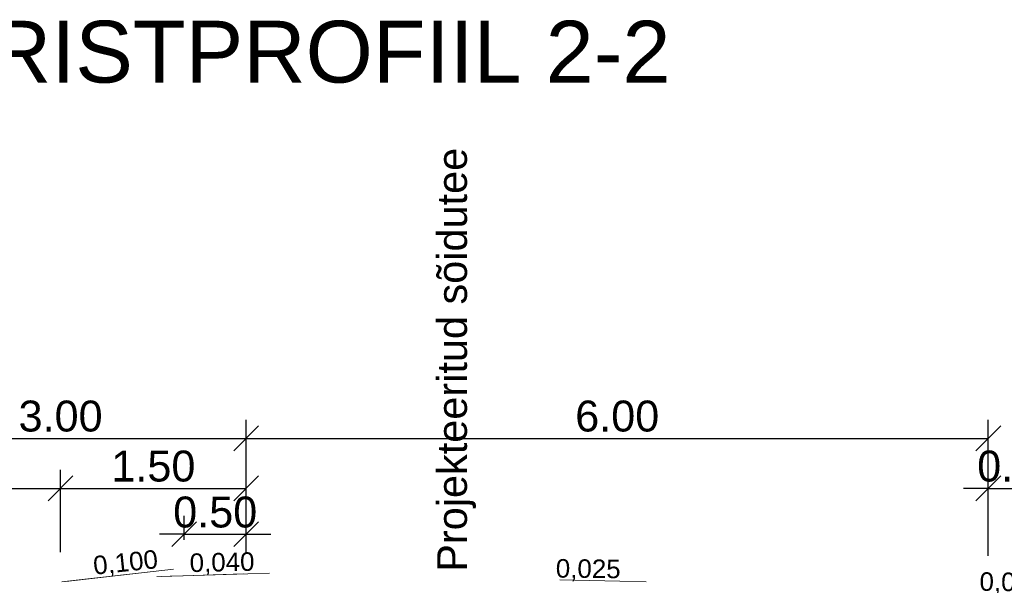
# Model space of a CAD drawing. Header units: metres. Extents: x 561538 to 562530, y 6580867 to 6581188.
# Tile 44 of 78: x 562506.65 to 562514.61, y 6580872.01 to 6580876.59. Entities that reach past the tile are written whole.
import ezdxf

# ---------------------------------------------------------------- set-up
doc = ezdxf.new("R2010")
doc.units = ezdxf.units.M
doc.layers.add('KLM_lõige', color=7, linetype='Continuous', lineweight=9)
doc.styles.add('SWISL-KN', font='swissl.ttf')
doc.styles.add('SWISL_Kprojekt', font='swissl.ttf')

# ---------------------------------------------------------------- blocks, each defined once
blk = doc.blocks.new('_OBLIQUE')
at = {"color": 0, "linetype": 'ByBlock'}
blk.add_line((-0.5, -0.5), (0.5, 0.5), dxfattribs=at)

msp = doc.modelspace()

# ---------------------------------------------------------------- linework, layer by layer
at = {"ltscale": 0.5, "transparency": 16777216}
for p, q in [((562508.4777, 6580872.4014), (562508.4777, 6580873.3527)), ((562508.4777, 6580872.4014), (562508.4777, 6580873.3527)), ((562514.4777, 6580872.2514), (562514.4777, 6580873.3527)), ((562505.4777, 6580873.2027), (562508.4777, 6580873.2027)), ((562508.4777, 6580873.2027), (562514.4777, 6580873.2027)), ((562506.9777, 6580872.2814), (562506.9777, 6580872.9482)), ((562506.9777, 6580872.5014), (562506.9777, 6580872.9482)), ((562508.4777, 6580872.2814), (562508.4777, 6580872.9482)), ((562514.4777, 6580872.2514), (562514.4777, 6580872.9482)), ((562505.4777, 6580872.7982), (562506.9777, 6580872.7982)), ((562506.9777, 6580872.7982), (562508.4777, 6580872.7982)), ((562514.4777, 6580872.7982), (562514.2777, 6580872.7982)), ((562514.4777, 6580872.7982), (562514.9777, 6580872.7982)), ((562507.9777, 6580872.3814), (562507.9777, 6580872.5766)), ((562508.4777, 6580872.4014), (562508.4777, 6580872.5766)), ((562507.9777, 6580872.4266), (562507.7777, 6580872.4266)), ((562507.9777, 6580872.4266), (562508.4777, 6580872.4266)), ((562508.4777, 6580872.4266), (562508.6777, 6580872.4266))]:
    msp.add_line(p, q, dxfattribs=at)
at = {"layer": 'KLM_lõige', "ltscale": 0.5}
for p, q in [((562507.0203, 6580872.045), (562507.8911, 6580872.1439)), ((562507.7895, 6580872.086), (562508.6655, 6580872.1123))]:
    msp.add_line(p, q, dxfattribs=at)
at = {"layer": 'KLM_lõige'}
for p, q in [((562506.9872, 6580872.0414), (562507.1986, 6580872.0652)), ((562507.1986, 6580872.0652), (562507.6805, 6580872.1196)), ((562507.7563, 6580872.0852), (562507.9689, 6580872.0914)), ((562507.9689, 6580872.0914), (562508.4537, 6580872.1055)), ((562511.4989, 6580872.0471), (562511.014, 6580872.059)), ((562511.7115, 6580872.0419), (562511.4989, 6580872.0471))]:
    msp.add_line(p, q, dxfattribs=at)

# ---------------------------------------------------------------- block references
at = {"ltscale": 0.5, "transparency": 16777216, "xscale": 0.2, "yscale": 0.2, "zscale": 0.2}
for p in [(562508.4777, 6580873.2027), (562514.4777, 6580873.2027), (562506.9777, 6580872.7982), (562508.4777, 6580872.7982), (562514.4777, 6580872.7982), (562507.9777, 6580872.4266)]:
    msp.add_blockref('_OBLIQUE', p, dxfattribs=at)
at = {"ltscale": 0.5, "transparency": 16777216, "xscale": 0.2, "yscale": 0.2, "zscale": 0.2, "rotation": 180}
for p in [(562508.4777, 6580873.2027), (562506.9777, 6580872.7982), (562508.4777, 6580872.4266)]:
    msp.add_blockref('_OBLIQUE', p, dxfattribs=at)

# ---------------------------------------------------------------- texts
at = {"ltscale": 0.5, "transparency": 16777216, "char_height": 0.25, "attachment_point": 5, "style": 'SWISL-KN'}
for s, insert in [('\\A1;3.00', (562506.9777, 6580873.3812)), ('\\A1;6.00', (562511.4777, 6580873.3812)), ('\\A1;1.50', (562507.7277, 6580872.9767)), ('\\A1;0.50', (562514.7277, 6580872.9767)), ('\\A1;0.50', (562508.2277, 6580872.605))]:
    msp.add_mtext(s, dxfattribs=dict(at, insert=insert))
at = {"layer": 'KLM_lõige', "style": 'SWISL_Kprojekt'}
msp.add_text('RISTPROFIIL 2-2', height=0.5, dxfattribs=at).set_placement((562506.3977, 6580876.0801))
at = {"layer": 'KLM_lõige', "linetype": 'Continuous', "style": 'SWISL-KN'}
msp.add_text('Projekteeritud sõidutee', height=0.24, rotation=90, dxfattribs=at).set_placement((562510.2628, 6580872.1237))
at = {"layer": 'KLM_lõige', "style": 'SWISL_Kprojekt'}
for s, rotation, p in [('0,100', 5.96003, (562507.2495, 6580872.0991)), ('0,040', 1.19911, (562508.0224, 6580872.1209)), ('0,025', 359.33685, (562510.9803, 6580872.0766)), ('0,040', 359.33685, (562514.4059, 6580871.9697))]:
    msp.add_text(s, height=0.15, rotation=rotation, dxfattribs=at).set_placement(p)

doc.saveas('drawing.dxf')
